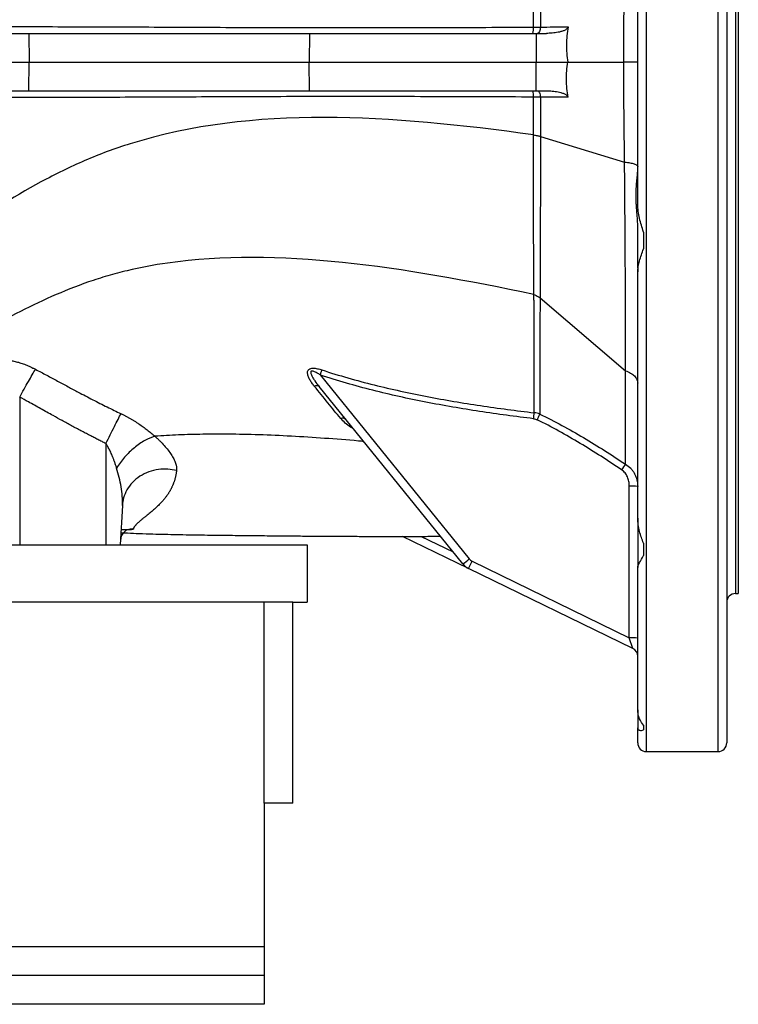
# Model space of a CAD drawing. Header units: millimetres. Extents: x 1823 to 3844, y 764 to 5009.
# Tile 8 of 14: x 3344 to 3844, y 764 to 1449. Entities that reach past the tile are written whole.
import ezdxf

# ---------------------------------------------------------------- set-up
doc = ezdxf.new("R2010")
doc.units = ezdxf.units.MM
doc.header["$LTSCALE"] = 2

msp = doc.modelspace()

# ---------------------------------------------------------------- linework, layer by layer
at = {"color": 8, "linetype": 'Continuous', "lineweight": 25}
for p, q in [((3780.49, 1899.91), (3780.49, 939.91)), ((3830.49, 939.91), (3830.49, 1899.91)), ((3842.49, 1789.91), (3842.49, 1049.91)), ((3623.82, 1089.73), (3646.03, 1078.9))]:
    msp.add_line(p, q, dxfattribs=at)
at = {"color": 7, "linetype": 'Continuous', "lineweight": 25}
for p, q in [((3836.49, 1893.91), (3836.49, 945.91)), ((3844.49, 1789.91), (3844.49, 1049.91)), ((3774.49, 1320.9), (3774.49, 1518.93)), ((3207.1, 1439.91), (3350.84, 1439.91)), ((3350.84, 1439.91), (3351.05, 1419.91)), ((3350.84, 1439.91), (3546.11, 1439.91)), ((3546.11, 1439.91), (3545.81, 1419.91)), ((3703.9, 1439.91), (3703.79, 1419.91)), ((3703.9, 1439.91), (3710.94, 1439.91)), ((3207.56, 1419.91), (3351.05, 1419.91)), ((3350.84, 1399.91), (3351.05, 1419.91)), ((3351.05, 1419.91), (3545.81, 1419.91)), ((3546.11, 1399.91), (3545.81, 1419.91)), ((3703.79, 1419.91), (3725.84, 1419.91)), ((3703.9, 1399.91), (3703.79, 1419.91)), ((3725.84, 1419.91), (3764.81, 1419.91)), ((3725.84, 1419.91), (3725.84, 1419.91)), ((3207.1, 1399.91), (3350.84, 1399.91)), ((3350.84, 1399.91), (3546.11, 1399.91)), ((3703.9, 1399.91), (3710.94, 1399.91)), ((3706.77, 1368.18), (3765.36, 1350.31)), ((3706.77, 1368.18), (3706.77, 1368.18)), ((3774.49, 1276.76), (3774.49, 1306.12)), ((3778.49, 1301.61), (3778.49, 1289.95)), ((3774.49, 1276.76), (3774.49, 1273.89)), ((3774.49, 1102.39), (3774.49, 1273.89)), ((3706.58, 1255.84), (3766.09, 1204.98)), ((3553.64, 1202.07), (3657.34, 1074)), ((3652.82, 1070.51), (3552.84, 1193.97)), ((3344.49, 1186.7), (3344.49, 1083.91)), ((3404.49, 1154.36), (3404.49, 1083.91)), ((3768.63, 1019.1), (3768.63, 1124.73)), ((3415.93, 1111.24), (3414.49, 1083.91)), ((3774.49, 1102.39), (3774.49, 1067.98)), ((1824.49, 1083.91), (3544.49, 1083.91)), ((3544.49, 1083.91), (3544.49, 1043.91)), ((3656.88, 1067.27), (3610.89, 1089.7)), ((3778.49, 1085.04), (3778.49, 1076.5)), ((3656.88, 1067.27), (3659.38, 1072.38)), ((3659.38, 1072.38), (3768.63, 1019.1)), ((3771.12, 1011.56), (3656.88, 1067.27)), ((3774.49, 968.96), (3774.49, 1067.98)), ((3842.49, 1049.91), (3844.49, 1049.91)), ((3514.49, 1043.91), (1854.49, 1043.91)), ((3534.49, 1043.91), (3514.49, 1043.91)), ((3514.49, 903.91), (3514.49, 1043.91)), ((3534.49, 903.91), (3534.49, 1043.91)), ((3534.49, 1043.91), (3544.49, 1043.91)), ((3771.12, 1011.56), (3768.63, 1019.1)), ((3774.49, 968.96), (3774.49, 956.37)), ((3774.49, 945.91), (3774.49, 956.37)), ((3778.49, 958.2), (3778.49, 955.07)), ((3780.49, 939.91), (3830.49, 939.91)), ((3534.49, 903.91), (3514.49, 903.91)), ((3514.49, 903.91), (3514.49, 803.91)), ((3514.49, 803.91), (1854.49, 803.91)), ((3514.49, 803.91), (3514.49, 783.91)), ((3514.49, 783.91), (1854.49, 783.91)), ((3514.49, 783.91), (3514.49, 763.91)), ((3514.49, 763.91), (1854.49, 763.91))]:
    msp.add_line(p, q, dxfattribs=at)
at = {"color": 7, "linetype": 'Continuous', "lineweight": 25, "flags": 128}
for points in [[(3706.76, 1444.32), (3706.68, 1443.43), (3706.54, 1442.59), (3706.34, 1441.83), (3706.08, 1441.17), (3705.78, 1440.63), (3705.45, 1440.24), (3705.09, 1439.99), (3704.72, 1439.91)], [(3774.49, 1419.91), (3774.32, 1419.91), (3773.82, 1419.91), (3772.99, 1419.91), (3771.86, 1419.91), (3770.44, 1419.91), (3768.77, 1419.91), (3766.88, 1419.91), (3764.81, 1419.91)], [(3704.72, 1399.91), (3705.09, 1399.83), (3705.45, 1399.59), (3705.78, 1399.19), (3706.08, 1398.65), (3706.34, 1397.99), (3706.54, 1397.23), (3706.68, 1396.39), (3706.76, 1395.5)], [(3553.64, 1202.07), (3553.8, 1202.55), (3553.96, 1203.03), (3554.11, 1203.5), (3554.26, 1203.96), (3554.41, 1204.4), (3554.55, 1204.83), (3554.68, 1205.23), (3554.8, 1205.6)], [(3706.39, 1174.82), (3706.21, 1174.45), (3706, 1174.03), (3705.78, 1173.57), (3705.54, 1173.08), (3705.29, 1172.56), (3705.03, 1172.02), (3704.76, 1171.47), (3704.49, 1170.91)]]:
    msp.add_lwpolyline(points, dxfattribs=at)
at = {"color": 7, "linetype": 'Continuous', "lineweight": 25}
for centre, radius, start, end in [((3692.56, 1443.28), 9.54, 339.36368, 5.82292), ((3692.56, 1396.55), 9.54, 354.17707, 20.63636), ((3550.94, 1191.58), 3.05, 51.60303, 118.93603), ((3460.71, 1200.61), 243.11, 353.152, 354.13498), ((3569.04, 1168.57), 3.42, 45.90549, 110.30515), ((4174.19, 860.74), 494.59, 145.62532, 146.1768), ((3770.07, 1093.62), 31.15, 81.83738, 92.65), ((3616.28, 1122.51), 63.56, 305.09218, 310.24754), ((3662.14, 1078.06), 12, 219, 244), ((3662.01, 1077.78), 6, 219, 244), ((3842.49, 1043.91), 6, 90, 180), ((3770.07, 987.98), 31.15, 81.83738, 92.65), ((3768.49, 1006.16), 6, 0, 64), ((3780.49, 945.91), 6, 180, 270), ((3830.49, 945.91), 6, 270, 0)]:
    msp.add_arc(centre, radius, start, end, dxfattribs=at)
for points in [[(3764.81, 1419.91), (3764.81, 1443.28), (3765.09, 1466.62), (3765.36, 1489.51)], [(3546.11, 1439.91), (3597.22, 1439.91), (3650.04, 1439.91), (3703.9, 1439.91)], [(3702.05, 1444.24), (3703.69, 1444.26), (3705.25, 1444.28), (3706.76, 1444.32)], [(3545.81, 1419.91), (3596.98, 1419.91), (3649.87, 1419.91), (3703.79, 1419.91)], [(3765.36, 1350.31), (3765.09, 1373.2), (3764.81, 1396.54), (3764.81, 1419.91)], [(3546.11, 1399.91), (3597.22, 1399.91), (3650.04, 1399.91), (3703.9, 1399.91)], [(3702.01, 1369.23), (3702.02, 1377.92), (3702.03, 1386.71), (3702.05, 1395.58)], [(3706.76, 1395.5), (3705.25, 1395.54), (3703.69, 1395.57), (3702.05, 1395.58)], [(3765.36, 1350.31), (3765.36, 1350.31), (3765.36, 1350.31), (3765.36, 1350.31)], [(3706.58, 1255.84), (3706.57, 1255.85), (3706.55, 1255.86), (3706.53, 1255.87)], [(3706.39, 1174.82), (3705.16, 1175.32), (3703.88, 1175.63), (3702.55, 1175.77)], [(3702.09, 1171.62), (3702.93, 1171.52), (3703.73, 1171.28), (3704.49, 1170.91)]]:
    msp.add_open_spline(points, degree=3, dxfattribs=at)
for points, knots in [([(3702.05, 1444.24), (3702.04, 1448.68), (3702.03, 1453.1), (3702.02, 1461.88), (3702.01, 1466.25), (3702.01, 1470.6)], [0, 0, 0, 0, 0.5, 0.5, 1, 1, 1, 1]), ([(3706.77, 1471.64), (3706.76, 1470.51), (3706.77, 1469.38), (3706.77, 1467.13), (3706.77, 1465.99), (3706.77, 1462.6), (3706.76, 1460.33), (3706.76, 1453.5), (3706.76, 1448.92), (3706.76, 1444.32)], [0, 0, 0, 0, 0.125, 0.125, 0.25, 0.25, 0.5, 0.5, 1, 1, 1, 1]), ([(3223.54, 1444.77), (3231.7, 1444.77), (3240.01, 1444.76), (3256.95, 1444.75), (3265.58, 1444.75), (3291.84, 1444.72), (3309.87, 1444.7), (3346.97, 1444.64), (3366.04, 1444.6), (3390.56, 1444.53), (3395.5, 1444.51), (3405.42, 1444.48), (3410.4, 1444.46), (3425.4, 1444.4), (3435.47, 1444.36), (3465.93, 1444.22), (3486.53, 1444.12), (3517.84, 1444), (3528.34, 1443.97), (3549.47, 1443.93), (3560.1, 1443.92), (3592.17, 1443.92), (3613.8, 1443.96), (3641.18, 1444.03), (3646.67, 1444.05), (3657.7, 1444.08), (3663.23, 1444.1), (3679.82, 1444.16), (3690.92, 1444.2), (3702.05, 1444.24)], [0, 0, 0, 0, 0.0625, 0.0625, 0.125, 0.125, 0.25, 0.25, 0.375, 0.375, 0.40625, 0.40625, 0.4375, 0.4375, 0.5, 0.5, 0.625, 0.625, 0.6875, 0.6875, 0.75, 0.75, 0.875, 0.875, 0.90625, 0.90625, 0.9375, 0.9375, 1, 1, 1, 1]), ([(3706.76, 1444.32), (3709.8, 1444.34), (3712.84, 1444.35), (3715.89, 1444.37), (3719.27, 1444.39), (3722.65, 1444.41), (3726.03, 1444.42)], [0, 0, 0, 0, 0.005, 0.005, 0.005, 0.01054971, 0.01054971, 0.01054971, 0.01054971]), ([(3726.03, 1444.42), (3725.97, 1444.07), (3725.8, 1443.76), (3725.37, 1443.22), (3725.11, 1442.98), (3724.56, 1442.57), (3724.26, 1442.39), (3723.65, 1442.07), (3723.34, 1441.92), (3722.39, 1441.52), (3721.74, 1441.31), (3720.43, 1440.94), (3719.77, 1440.78), (3717.76, 1440.38), (3716.4, 1440.2), (3713.67, 1439.97), (3712.31, 1439.91), (3710.94, 1439.91)], [0, 0, 0, 0, 0.0625, 0.0625, 0.125, 0.125, 0.1875, 0.1875, 0.25, 0.25, 0.375, 0.375, 0.5, 0.5, 0.75, 0.75, 1, 1, 1, 1]), ([(3726.03, 1444.42), (3725.7, 1442.39), (3725.44, 1440.34), (3725.07, 1436.24), (3724.97, 1434.19), (3724.9, 1428.06), (3725.19, 1423.98), (3725.84, 1419.91)], [0, 0, 0, 0, 0.25, 0.25, 0.5, 0.5, 1, 1, 1, 1]), ([(3726.03, 1395.4), (3725.7, 1397.44), (3725.44, 1399.49), (3725.07, 1403.58), (3724.97, 1405.63), (3724.9, 1411.76), (3725.19, 1415.84), (3725.84, 1419.91)], [0, 0, 0, 0, 0.25, 0.25, 0.5, 0.5, 1, 1, 1, 1]), ([(3710.94, 1399.91), (3712.31, 1399.91), (3713.67, 1399.86), (3716.39, 1399.62), (3717.74, 1399.44), (3719.74, 1399.05), (3720.41, 1398.89), (3721.74, 1398.52), (3722.39, 1398.3), (3723.66, 1397.77), (3724.28, 1397.46), (3725.11, 1396.84), (3725.37, 1396.61), (3725.7, 1396.2), (3725.79, 1396.05), (3725.94, 1395.74), (3726, 1395.57), (3726.03, 1395.4)], [0, 0, 0, 0, 0.25, 0.25, 0.5, 0.5, 0.625, 0.625, 0.75, 0.75, 0.875, 0.875, 0.9375, 0.9375, 0.96875, 0.96875, 1, 1, 1, 1]), ([(3702.05, 1395.58), (3690.91, 1395.62), (3679.8, 1395.66), (3657.65, 1395.74), (3646.6, 1395.78), (3613.65, 1395.87), (3591.9, 1395.91), (3559.59, 1395.9), (3548.87, 1395.89), (3527.53, 1395.85), (3516.92, 1395.82), (3501.08, 1395.76), (3495.81, 1395.74), (3485.33, 1395.69), (3480.12, 1395.67), (3464.57, 1395.6), (3454.31, 1395.55), (3423.91, 1395.41), (3404.1, 1395.33), (3365.43, 1395.22), (3346.56, 1395.18), (3309.74, 1395.12), (3291.79, 1395.1), (3269.92, 1395.08), (3265.58, 1395.08), (3256.96, 1395.07), (3252.69, 1395.07), (3240, 1395.06), (3231.69, 1395.05), (3223.54, 1395.05)], [0, 0, 0, 0, 0.0625, 0.0625, 0.125, 0.125, 0.25, 0.25, 0.3125, 0.3125, 0.375, 0.375, 0.40625, 0.40625, 0.4375, 0.4375, 0.5, 0.5, 0.625, 0.625, 0.75, 0.75, 0.875, 0.875, 0.90625, 0.90625, 0.9375, 0.9375, 1, 1, 1, 1]), ([(3706.76, 1395.5), (3706.76, 1390.91), (3706.76, 1386.33), (3706.77, 1379.5), (3706.77, 1377.23), (3706.77, 1373.83), (3706.77, 1372.7), (3706.77, 1370.44), (3706.76, 1369.31), (3706.77, 1368.18)], [0, 0, 0, 0, 0.5, 0.5, 0.75, 0.75, 0.875, 0.875, 1, 1, 1, 1]), ([(3726.03, 1395.4), (3722.98, 1395.42), (3719.93, 1395.43), (3716.89, 1395.45), (3713.51, 1395.47), (3710.13, 1395.48), (3706.76, 1395.5)], [0, 0, 0, 0, 0.005, 0.005, 0.005, 0.01054925, 0.01054925, 0.01054925, 0.01054925]), ([(3702.01, 1369.23), (3652.28, 1376.16), (3603.48, 1381.31), (3509.39, 1381.44), (3464.09, 1376.43), (3410.66, 1359.67), (3400.14, 1355.8), (3379.44, 1346.89), (3369.26, 1341.87), (3339.24, 1325.6), (3319.9, 1313.17), (3263.87, 1275.46), (3229.14, 1249.75), (3196.88, 1235.04)], [0, 0, 0, 0, 0.25, 0.25, 0.5, 0.5, 0.5625, 0.5625, 0.625, 0.625, 0.75, 0.75, 1, 1, 1, 1]), ([(3702.3, 1258.09), (3702.24, 1266.79), (3702.19, 1275.66), (3702.1, 1293.71), (3702.07, 1302.87), (3702.02, 1321.46), (3702, 1330.89), (3701.99, 1345.17), (3701.99, 1349.95), (3702, 1357.15), (3702, 1359.56), (3702, 1363.18), (3702, 1364.39), (3702, 1366.8), (3702.01, 1368.01), (3702.01, 1369.23)], [0, 0, 0, 0, 0.25, 0.25, 0.5, 0.5, 0.75, 0.75, 0.875, 0.875, 0.9375, 0.9375, 0.96875, 0.96875, 1, 1, 1, 1]), ([(3702.01, 1369.23), (3702.84, 1369.11), (3703.66, 1368.96), (3705.24, 1368.61), (3706.02, 1368.41), (3706.77, 1368.18)], [0, 0, 0, 0, 0.5, 0.5, 1, 1, 1, 1]), ([(3706.77, 1368.18), (3706.77, 1365.73), (3706.77, 1363.28), (3706.78, 1358.39), (3706.78, 1355.95), (3706.78, 1348.65), (3706.77, 1343.81), (3706.76, 1329.35), (3706.75, 1319.81), (3706.72, 1301.01), (3706.69, 1291.76), (3706.65, 1278.1), (3706.64, 1273.58), (3706.61, 1266.88), (3706.61, 1264.66), (3706.59, 1261.34), (3706.59, 1260.24), (3706.58, 1258.03), (3706.57, 1256.94), (3706.58, 1255.84)], [0, 0, 0, 0, 0.0625, 0.0625, 0.125, 0.125, 0.25, 0.25, 0.5, 0.5, 0.75, 0.75, 0.875, 0.875, 0.9375, 0.9375, 0.96875, 0.96875, 1, 1, 1, 1]), ([(3765.36, 1350.31), (3766.73, 1350.18), (3767.98, 1350.01), (3769.67, 1349.7), (3770.2, 1349.59), (3771.17, 1349.35), (3771.61, 1349.23), (3772.42, 1348.97), (3772.78, 1348.83), (3773.4, 1348.54), (3773.91, 1348.25), (3774.23, 1347.95), (3774.39, 1347.72), (3774.43, 1347.64), (3774.47, 1347.53), (3774.48, 1347.49), (3774.49, 1347.41), (3774.49, 1347.37), (3774.49, 1347.33)], [0, 0, 0, 0, 0.25, 0.25, 0.375, 0.375, 0.5, 0.5, 0.625, 0.625, 0.75, 0.875, 0.875, 0.9375, 0.9375, 0.96875, 0.96875, 1, 1, 1, 1]), ([(3766.11, 1204.97), (3766.11, 1210.29), (3766.1, 1215.74), (3766.08, 1226.81), (3766.07, 1232.45), (3766.03, 1243.93), (3766.01, 1249.77), (3765.97, 1261.65), (3765.94, 1267.69), (3765.88, 1279.91), (3765.85, 1286.09), (3765.79, 1295.48), (3765.77, 1298.63), (3765.73, 1304.96), (3765.71, 1308.15), (3765.6, 1324.13), (3765.49, 1337.12), (3765.36, 1350.31)], [0, 0, 0, 0, 0.125, 0.125, 0.25, 0.25, 0.375, 0.375, 0.5, 0.5, 0.625, 0.625, 0.6875, 0.6875, 0.75, 0.75, 1, 1, 1, 1]), ([(3774.49, 1306.12), (3774.49, 1307.83), (3774.41, 1309.56), (3774.16, 1313.03), (3774.01, 1314.77), (3773.79, 1317.41), (3773.72, 1318.29), (3773.59, 1320.05), (3773.53, 1320.92), (3773.39, 1323.53), (3773.34, 1325.24), (3773.34, 1327.77), (3773.35, 1328.61), (3773.4, 1330.27), (3773.44, 1331.1), (3773.58, 1333.54), (3773.72, 1335.11), (3774.01, 1338.12), (3774.16, 1339.57), (3774.34, 1341.66), (3774.4, 1342.34), (3774.47, 1343.66), (3774.49, 1344.3), (3774.49, 1344.92)], [0, 0, 0, 0, 0.125, 0.125, 0.25, 0.25, 0.3125, 0.3125, 0.375, 0.375, 0.5, 0.5, 0.5625, 0.5625, 0.625, 0.625, 0.75, 0.75, 0.875, 0.875, 0.9375, 0.9375, 1, 1, 1, 1]), ([(3778.49, 1301.61), (3777.47, 1304.76), (3776.53, 1307.94), (3775.42, 1312.79), (3775.1, 1314.43), (3774.64, 1317.67), (3774.49, 1319.29), (3774.49, 1320.9)], [0, 0, 0, 0, 0.5, 0.5, 0.75, 0.75, 1, 1, 1, 1]), ([(3774.49, 1273.89), (3774.49, 1275.06), (3774.64, 1276.28), (3774.98, 1278.19), (3775.12, 1278.84), (3775.43, 1280.16), (3775.6, 1280.83), (3776.53, 1284.19), (3777.47, 1287), (3778.49, 1289.95)], [0, 0, 0, 0, 0.25, 0.25, 0.375, 0.375, 0.5, 0.5, 1, 1, 1, 1]), ([(3702.3, 1258.09), (3656.7, 1267.71), (3612.01, 1275.94), (3526.36, 1284.84), (3485.41, 1285.5), (3437.79, 1278.62), (3423.77, 1275.98), (3410.18, 1272.39), (3401.22, 1269.77), (3396.8, 1268.35), (3383.66, 1263.79), (3375.1, 1260.35), (3358.32, 1252.93), (3350.1, 1248.95), (3309.78, 1228.37), (3279.94, 1209.66), (3251.2, 1196.96)], [0, 0, 0, 0, 0.25, 0.25, 0.5, 0.5, 0.5625, 0.59375, 0.59375, 0.625, 0.625, 0.6875, 0.6875, 0.75, 0.75, 1, 1, 1, 1]), ([(3702.31, 1258.09), (3702.69, 1257.96), (3703.06, 1257.81), (3703.78, 1257.46), (3704.12, 1257.26), (3704.8, 1256.84), (3705.14, 1256.63), (3705.83, 1256.23), (3706.18, 1256.04), (3706.53, 1255.87)], [0, 0, 0, 0, 0.25, 0.25, 0.5, 0.5, 0.75, 0.75, 1, 1, 1, 1]), ([(3702.55, 1175.77), (3702.54, 1181.66), (3702.52, 1187.81), (3702.48, 1200.62), (3702.46, 1207.28), (3702.42, 1221.1), (3702.4, 1228.22), (3702.37, 1239.19), (3702.37, 1242.9), (3702.35, 1248.54), (3702.35, 1250.43), (3702.35, 1253.28), (3702.34, 1254.24), (3702.34, 1256.16), (3702.34, 1257.12), (3702.32, 1258.08)], [0, 0, 0, 0, 0.25, 0.25, 0.5, 0.5, 0.75, 0.75, 0.875, 0.875, 0.9375, 0.9375, 0.96875, 0.96875, 1, 1, 1, 1]), ([(3706.53, 1255.87), (3706.52, 1248.27), (3706.51, 1240.87), (3706.5, 1230.06), (3706.49, 1226.51), (3706.48, 1219.5), (3706.47, 1216.05), (3706.44, 1199.05), (3706.41, 1186.43), (3706.39, 1174.82)], [0, 0, 0, 0, 0.25, 0.25, 0.375, 0.375, 0.5, 0.5, 1, 1, 1, 1]), ([(3308.82, 1194.23), (3308.81, 1194.43), (3308.77, 1194.81), (3308.74, 1195.38), (3308.73, 1195.95), (3308.74, 1196.51), (3308.77, 1197.06), (3308.82, 1197.61), (3308.89, 1198.15), (3308.98, 1198.69), (3309.09, 1199.22), (3309.22, 1199.74), (3309.37, 1200.26), (3309.55, 1200.77), (3309.74, 1201.28), (3309.95, 1201.77), (3310.18, 1202.27), (3310.43, 1202.75), (3310.7, 1203.23), (3311.51, 1204.54), (3313.15, 1206.55), (3316.2, 1208.96), (3319.76, 1210.76), (3323.65, 1211.99), (3327.78, 1212.68), (3332.32, 1212.84), (3336.09, 1212.5), (3338.81, 1212.05), (3340.43, 1211.72), (3342.05, 1211.34), (3343.69, 1210.89), (3345.34, 1210.38), (3347, 1209.81), (3348.67, 1209.18), (3350.35, 1208.49), (3352.05, 1207.74), (3353.75, 1206.93), (3354.88, 1206.35), (3355.45, 1206.05)], [0, 0, 0, 0, 0.013469, 0.026849, 0.040146, 0.053365, 0.066513, 0.079593, 0.092612, 0.105575, 0.118487, 0.131354, 0.144182, 0.156975, 0.169739, 0.18248, 0.195203, 0.207913, 0.220616, 0.233316, 0.313597, 0.392016, 0.470008, 0.535846, 0.6017, 0.670551, 0.740551, 0.763177, 0.785846, 0.808609, 0.831516, 0.854617, 0.877961, 0.901598, 0.925574, 0.949937, 0.974732, 1, 1, 1, 1]), ([(3549.47, 1194.25), (3548.86, 1194.99), (3548.29, 1195.75), (3547.22, 1197.28), (3546.73, 1198.06), (3546.08, 1199.25), (3545.87, 1199.65), (3545.5, 1200.47), (3545.34, 1200.88), (3545.06, 1201.71), (3544.94, 1202.12), (3544.79, 1202.95), (3544.75, 1203.38), (3544.78, 1204.19), (3544.86, 1204.59), (3545.09, 1205.15), (3545.19, 1205.33), (3545.44, 1205.66), (3545.59, 1205.82), (3545.92, 1206.1), (3546.11, 1206.22), (3546.52, 1206.42), (3546.74, 1206.51), (3547.44, 1206.71), (3547.95, 1206.77), (3548.99, 1206.81), (3549.52, 1206.78), (3550.6, 1206.66), (3551.13, 1206.57), (3552.71, 1206.24), (3553.76, 1205.95), (3554.8, 1205.6)], [0, 0, 0, 0, 0.125, 0.125, 0.25, 0.25, 0.3125, 0.3125, 0.375, 0.375, 0.4375, 0.4375, 0.5, 0.5, 0.5625, 0.5625, 0.59375, 0.59375, 0.625, 0.625, 0.65625, 0.65625, 0.6875, 0.6875, 0.75, 0.75, 0.8125, 0.8125, 0.875, 0.875, 1, 1, 1, 1]), ([(3344.49, 1186.7), (3345.5, 1188.52), (3346.53, 1190.38), (3348.56, 1194.02), (3349.57, 1195.81), (3351.48, 1199.19), (3352.39, 1200.78), (3354.05, 1203.66), (3354.8, 1204.95), (3355.45, 1206.05)], [0, 0, 0, 0, 0.25, 0.25, 0.5, 0.5, 0.75, 0.75, 1, 1, 1, 1]), ([(3355.45, 1206.05), (3356.77, 1205.36), (3359.38, 1203.99), (3363.25, 1201.92), (3367.07, 1199.88), (3370.82, 1197.87), (3374.51, 1195.89), (3378.13, 1193.95), (3381.7, 1192.04), (3385.75, 1189.89), (3390.29, 1187.49), (3395.33, 1184.87), (3400.32, 1182.32), (3405.26, 1179.84), (3410.14, 1177.44), (3413.38, 1175.89), (3414.99, 1175.12)], [0, 0, 0, 0, 0.066385, 0.131832, 0.196305, 0.259769, 0.322186, 0.383523, 0.443745, 0.502822, 0.588643, 0.673346, 0.756877, 0.839189, 0.920242, 1, 1, 1, 1]), ([(3553.64, 1202.07), (3552.91, 1202.54), (3552.18, 1203), (3551.05, 1203.64), (3550.66, 1203.84), (3549.89, 1204.22), (3549.49, 1204.39), (3548.88, 1204.6), (3548.68, 1204.66), (3548.27, 1204.75), (3548.07, 1204.78), (3547.67, 1204.77), (3547.48, 1204.73), (3547.17, 1204.55), (3547.06, 1204.41), (3546.95, 1204.09), (3546.94, 1203.91), (3546.96, 1203.55), (3546.99, 1203.37), (3547.12, 1202.82), (3547.26, 1202.45), (3547.72, 1201.37), (3548.11, 1200.67), (3548.94, 1199.28), (3549.39, 1198.6), (3550.79, 1196.58), (3551.79, 1195.26), (3552.84, 1193.97)], [0, 0, 0, 0, 0.125, 0.125, 0.1875, 0.1875, 0.25, 0.25, 0.28125, 0.28125, 0.3125, 0.3125, 0.34375, 0.34375, 0.375, 0.375, 0.40625, 0.40625, 0.4375, 0.4375, 0.5, 0.5, 0.625, 0.625, 0.75, 0.75, 1, 1, 1, 1]), ([(3702.09, 1171.62), (3689.51, 1173.13), (3676.97, 1174.81), (3651.98, 1178.62), (3639.53, 1180.75), (3614.74, 1185.6), (3602.4, 1188.32), (3577.89, 1194.54), (3565.71, 1198.05), (3553.64, 1202.07)], [0, 0, 0, 0, 0.25, 0.25, 0.5, 0.5, 0.75, 0.75, 1, 1, 1, 1]), ([(3554.8, 1205.6), (3560.79, 1203.64), (3566.81, 1201.79), (3578.91, 1198.33), (3584.99, 1196.71), (3603.3, 1192.13), (3615.61, 1189.46), (3640.32, 1184.7), (3652.72, 1182.61), (3677.59, 1178.88), (3690.06, 1177.24), (3702.55, 1175.77)], [0, 0, 0, 0, 0.125, 0.125, 0.25, 0.25, 0.5, 0.5, 0.75, 0.75, 1, 1, 1, 1]), ([(3765.98, 1139.99), (3765.98, 1144.65), (3765.98, 1149.51), (3765.99, 1159.63), (3766, 1164.89), (3766.02, 1175.76), (3766.03, 1181.36), (3766.05, 1190.03), (3766.06, 1192.96), (3766.07, 1197.42), (3766.08, 1199.66), (3766.09, 1202.31), (3766.09, 1203.45), (3766.09, 1204.22), (3766.09, 1204.6), (3766.09, 1204.98)], [0, 0, 0, 0, 0.25, 0.25, 0.5, 0.5, 0.75, 0.75, 0.875, 0.875, 0.9375, 0.96875, 0.984375, 0.984375, 1, 1, 1, 1]), ([(3766.09, 1204.98), (3766.1, 1204.98), (3766.1, 1204.97), (3766.1, 1204.97), (3766.11, 1204.97), (3766.11, 1204.97), (3766.11, 1204.97)], [0, 0, 0, 0, 0.00000670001, 0.00000670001, 0.00000670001, 0.00001044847, 0.00001044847, 0.00001044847, 0.00001044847]), ([(3766.11, 1204.97), (3767.38, 1204.55), (3768.53, 1204.03), (3770.09, 1203.12), (3770.58, 1202.79), (3771.47, 1202.11), (3771.87, 1201.75), (3772.6, 1201), (3772.93, 1200.61), (3773.5, 1199.79), (3773.73, 1199.38), (3774.11, 1198.54), (3774.25, 1198.11), (3774.4, 1197.46), (3774.43, 1197.24), (3774.48, 1196.8), (3774.49, 1196.59), (3774.49, 1196.37)], [0, 0, 0, 0, 0.25, 0.25, 0.375, 0.375, 0.5, 0.5, 0.625, 0.625, 0.75, 0.75, 0.875, 0.875, 0.9375, 0.9375, 1, 1, 1, 1]), ([(3567.85, 1171.78), (3564.92, 1175.35), (3561.92, 1179.02), (3555.79, 1186.52), (3552.66, 1190.35), (3549.47, 1194.25)], [0, 0, 0, 0, 0.5, 0.5, 1, 1, 1, 1]), ([(3404.49, 1154.36), (3403.58, 1154.81), (3401.73, 1155.72), (3398.93, 1157.13), (3396.05, 1158.59), (3393.11, 1160.1), (3390.09, 1161.67), (3387, 1163.29), (3383.85, 1164.97), (3380.62, 1166.71), (3377.32, 1168.49), (3373.02, 1170.84), (3366.95, 1174.2), (3359.15, 1178.55), (3351.41, 1182.88), (3346.52, 1185.58), (3344.49, 1186.7)], [0, 0, 0, 0, 0.04472, 0.090728, 0.138024, 0.18661, 0.236488, 0.287658, 0.340121, 0.393878, 0.448931, 0.505279, 0.609586, 0.754173, 0.898222, 1, 1, 1, 1]), ([(3404.49, 1154.36), (3405.47, 1156.35), (3406.47, 1158.38), (3408.45, 1162.35), (3409.43, 1164.3), (3411.27, 1167.95), (3412.14, 1169.65), (3413.71, 1172.68), (3414.4, 1174.01), (3414.99, 1175.12)], [0, 0, 0, 0, 0.25, 0.25, 0.5, 0.5, 0.75, 0.75, 1, 1, 1, 1]), ([(3414.99, 1175.12), (3415.28, 1174.99), (3415.85, 1174.71), (3416.7, 1174.29), (3417.55, 1173.86), (3418.39, 1173.42), (3419.23, 1172.98), (3420.07, 1172.52), (3420.9, 1172.06), (3421.73, 1171.58), (3422.55, 1171.1), (3423.37, 1170.61), (3424.18, 1170.11), (3425, 1169.6), (3425.8, 1169.09), (3426.61, 1168.57), (3427.65, 1167.87), (3428.93, 1167), (3430.43, 1165.94), (3431.88, 1164.87), (3433.3, 1163.79), (3434.68, 1162.7), (3436.02, 1161.6), (3437.32, 1160.49), (3438.16, 1159.74), (3438.58, 1159.37)], [0, 0, 0, 0, 0.031832, 0.063693, 0.095595, 0.127549, 0.159566, 0.191659, 0.223837, 0.256114, 0.288498, 0.321, 0.353632, 0.386402, 0.419321, 0.452398, 0.485643, 0.550275, 0.614697, 0.678967, 0.743142, 0.807279, 0.871432, 0.935656, 1, 1, 1, 1]), ([(3706.39, 1174.82), (3711.59, 1172.35), (3716.71, 1169.72), (3726.83, 1164.23), (3731.83, 1161.38), (3741.73, 1155.5), (3746.63, 1152.48), (3756.36, 1146.32), (3761.18, 1143.18), (3765.98, 1139.99)], [0, 0, 0, 0, 0.25, 0.25, 0.5, 0.5, 0.75, 0.75, 1, 1, 1, 1]), ([(3763.31, 1136.05), (3758.57, 1139.23), (3753.81, 1142.36), (3744.2, 1148.51), (3739.36, 1151.53), (3729.59, 1157.4), (3724.66, 1160.26), (3714.68, 1165.77), (3709.62, 1168.42), (3704.49, 1170.91)], [0, 0, 0, 0, 0.25, 0.25, 0.5, 0.5, 0.75, 0.75, 1, 1, 1, 1]), ([(3438.59, 1159.37), (3436.35, 1158.77), (3433.96, 1157.77), (3429.1, 1155.07), (3426.63, 1153.37), (3421.88, 1149.42), (3419.59, 1147.19), (3415.41, 1142.4), (3413.52, 1139.86), (3411.93, 1137.28)], [0, 0, 0, 0, 0.25, 0.25, 0.5, 0.5, 0.75, 0.75, 1, 1, 1, 1]), ([(3583.8, 1155.74), (3582.6, 1155.86), (3573.47, 1156.73), (3556.66, 1158), (3533.55, 1159.5), (3511.1, 1160.48), (3490.52, 1160.92), (3471.81, 1160.85), (3454.77, 1160.4), (3443.99, 1159.71), (3438.58, 1159.37)], [0, 0, 0, 0, 0.023187, 0.177315, 0.329333, 0.479593, 0.6286, 0.752149, 0.875765, 1, 1, 1, 1]), ([(3438.59, 1159.37), (3439.19, 1158.84), (3439.78, 1158.3), (3440.92, 1157.23), (3441.48, 1156.69), (3443.1, 1155.08), (3444.13, 1154), (3446.99, 1150.81), (3448.61, 1148.72), (3450.26, 1146.16), (3450.58, 1145.65), (3451.16, 1144.63), (3451.43, 1144.13), (3452.17, 1142.65), (3452.58, 1141.69), (3453.52, 1138.9), (3453.78, 1137.16), (3453.6, 1135.53)], [0, 0, 0, 0, 0.0625, 0.0625, 0.125, 0.125, 0.25, 0.25, 0.5, 0.5, 0.5625, 0.5625, 0.625, 0.625, 0.75, 0.75, 1, 1, 1, 1]), ([(3411.93, 1137.28), (3411.81, 1137.68), (3411.57, 1138.46), (3411.19, 1139.6), (3410.82, 1140.68), (3410.46, 1141.71), (3410.1, 1142.68), (3409.75, 1143.6), (3409.42, 1144.45), (3409.1, 1145.26), (3408.79, 1146), (3408.36, 1146.99), (3407.82, 1148.21), (3407.14, 1149.63), (3406.46, 1150.96), (3405.8, 1152.19), (3405.15, 1153.31), (3404.71, 1154.02), (3404.49, 1154.36)], [0, 0, 0, 0, 0.068212, 0.13332, 0.195321, 0.25421, 0.30998, 0.362629, 0.412151, 0.458544, 0.501804, 0.541929, 0.631102, 0.715122, 0.794001, 0.867757, 0.936413, 1, 1, 1, 1]), ([(3765.98, 1139.99), (3767.34, 1139.21), (3768.54, 1138.24), (3770.14, 1136.55), (3770.64, 1135.94), (3771.54, 1134.69), (3771.94, 1134.03), (3772.66, 1132.68), (3772.98, 1131.98), (3773.53, 1130.53), (3773.76, 1129.79), (3774.12, 1128.29), (3774.26, 1127.53), (3774.45, 1126), (3774.49, 1125.22), (3774.49, 1124.45)], [0, 0, 0, 0, 0.25, 0.25, 0.375, 0.375, 0.5, 0.5, 0.625, 0.625, 0.75, 0.75, 0.875, 0.875, 1, 1, 1, 1]), ([(3415.93, 1111.24), (3416.03, 1113.32), (3415.98, 1115.45), (3415.66, 1119.75), (3415.39, 1121.93), (3414.68, 1126.3), (3414.24, 1128.49), (3413.2, 1132.89), (3412.61, 1135.09), (3411.93, 1137.28)], [0, 0, 0, 0, 0.25, 0.25, 0.5, 0.5, 0.75, 0.75, 1, 1, 1, 1]), ([(3453.6, 1135.53), (3451.72, 1136), (3449.71, 1136.32), (3445.48, 1136.58), (3443.27, 1136.52), (3438.8, 1135.91), (3436.55, 1135.37), (3432.2, 1133.79), (3430.1, 1132.76), (3426.24, 1130.27), (3424.48, 1128.82), (3421.44, 1125.63), (3420.16, 1123.89), (3418.12, 1120.3), (3417.35, 1118.45), (3416.3, 1114.79), (3416.02, 1112.98), (3415.93, 1111.24)], [0, 0, 0, 0, 0.125, 0.125, 0.25, 0.25, 0.375, 0.375, 0.5, 0.5, 0.625, 0.625, 0.75, 0.75, 0.875, 0.875, 1, 1, 1, 1]), ([(3453.6, 1135.53), (3453.58, 1135.27), (3453.52, 1134.74), (3453.41, 1133.96), (3453.29, 1133.19), (3453.15, 1132.42), (3452.99, 1131.67), (3452.82, 1130.92), (3452.64, 1130.17), (3452.43, 1129.44), (3452.22, 1128.71), (3451.99, 1127.99), (3451.74, 1127.27), (3451.48, 1126.57), (3451.21, 1125.87), (3450.92, 1125.17), (3450.62, 1124.49), (3450.3, 1123.81), (3449.97, 1123.14), (3449.63, 1122.48), (3449.28, 1121.82), (3448.91, 1121.17), (3448.53, 1120.53), (3448.13, 1119.9), (3447.51, 1118.94), (3446.63, 1117.68), (3445.45, 1116.14), (3444.2, 1114.64), (3442.51, 1112.76), (3440.29, 1110.54), (3437.7, 1108.19), (3435.02, 1105.94), (3433.03, 1104.33), (3431.35, 1103), (3430.16, 1102.04), (3429, 1101.09), (3427.63, 1099.94), (3426.21, 1098.66), (3425.13, 1097.54), (3424.55, 1096.8), (3424.23, 1096.35), (3423.97, 1095.93), (3423.78, 1095.53), (3423.64, 1095.16), (3423.59, 1094.92), (3423.57, 1094.81)], [0, 0, 0, 0, 0.010206, 0.020471, 0.030796, 0.041182, 0.051631, 0.062143, 0.072721, 0.083365, 0.094076, 0.104856, 0.115705, 0.126625, 0.137617, 0.148681, 0.159818, 0.171029, 0.182315, 0.193675, 0.205112, 0.216625, 0.228215, 0.239882, 0.251628, 0.2819, 0.313056, 0.345104, 0.378044, 0.438428, 0.504387, 0.561573, 0.629978, 0.653154, 0.692345, 0.727205, 0.754381, 0.820148, 0.877531, 0.89915, 0.920279, 0.940924, 0.961089, 0.980779, 1, 1, 1, 1]), ([(3768.63, 1124.73), (3768.63, 1125.82), (3768.52, 1126.89), (3768.09, 1129.01), (3767.77, 1130.06), (3767.11, 1131.54), (3766.87, 1132.02), (3766.32, 1132.95), (3766.01, 1133.41), (3765, 1134.69), (3764.22, 1135.44), (3763.31, 1136.05)], [0, 0, 0, 0, 0.25, 0.25, 0.5, 0.5, 0.625, 0.625, 0.75, 0.75, 1, 1, 1, 1]), ([(3778.49, 1085.04), (3777.47, 1087.55), (3776.53, 1090.24), (3775.42, 1094.6), (3775.1, 1096.12), (3774.64, 1099.2), (3774.49, 1100.77), (3774.49, 1102.39)], [0, 0, 0, 0, 0.5, 0.5, 0.75, 0.75, 1, 1, 1, 1]), ([(3423.57, 1094.81), (3422.6, 1094.92), (3421.54, 1094.86), (3419.95, 1094.41), (3419.42, 1094.2), (3418.41, 1093.67), (3417.93, 1093.35), (3417.05, 1092.61), (3416.65, 1092.19), (3415.96, 1091.29), (3415.67, 1090.81), (3414.96, 1089.32), (3414.72, 1088.29), (3414.67, 1087.32)], [0, 0, 0, 0, 0.25, 0.25, 0.375, 0.375, 0.5, 0.5, 0.625, 0.625, 0.75, 0.75, 1, 1, 1, 1]), ([(3415.29, 1092.28), (3416.71, 1092.21), (3420.81, 1092.01), (3428.14, 1091.71), (3436.85, 1091.42), (3445.51, 1091.19), (3453.89, 1091), (3462.35, 1090.85), (3470.87, 1090.71), (3478.58, 1090.61), (3485.73, 1090.52), (3492.59, 1090.44), (3499.8, 1090.36), (3507.23, 1090.28), (3514.74, 1090.2), (3521.94, 1090.13), (3528.31, 1090.07), (3533.68, 1090.02), (3538.83, 1089.98), (3544.76, 1089.93), (3552.28, 1089.88), (3561.36, 1089.82), (3571.44, 1089.77), (3582.98, 1089.72), (3595.33, 1089.7), (3608.27, 1089.7), (3620.1, 1089.71), (3629.67, 1089.74), (3635.18, 1089.76), (3637.23, 1089.76)], [0, 0, 0, 0, 0.020572, 0.059563, 0.106114, 0.147026, 0.186297, 0.229581, 0.271738, 0.311551, 0.342745, 0.375946, 0.410671, 0.445656, 0.480838, 0.515522, 0.544586, 0.567025, 0.587311, 0.613957, 0.647415, 0.687669, 0.732586, 0.776017, 0.83224, 0.885012, 0.933858, 0.975507, 1, 1, 1, 1]), ([(3774.49, 1067.98), (3774.49, 1068.4), (3774.64, 1068.9), (3774.98, 1069.76), (3775.12, 1070.07), (3775.43, 1070.72), (3775.6, 1071.07), (3776.53, 1072.86), (3777.47, 1074.55), (3778.49, 1076.5)], [0, 0, 0, 0, 0.25, 0.25, 0.375, 0.375, 0.5, 0.5, 1, 1, 1, 1]), ([(3778.49, 958.2), (3777.47, 959.4), (3776.53, 960.89), (3775.42, 963.58), (3775.1, 964.56), (3774.64, 966.66), (3774.49, 967.77), (3774.49, 968.96)], [0, 0, 0, 0, 0.5, 0.5, 0.75, 0.75, 1, 1, 1, 1]), ([(3774.49, 956.37), (3774.49, 955.92), (3774.64, 955.57), (3774.98, 955.16), (3775.12, 955.04), (3775.43, 954.85), (3775.6, 954.78), (3776.53, 954.52), (3777.47, 954.64), (3778.49, 955.07)], [0, 0, 0, 0, 0.25, 0.25, 0.375, 0.375, 0.5, 0.5, 1, 1, 1, 1])]:
    msp.add_open_spline(points, degree=3, knots=knots, dxfattribs=at)
at = {"color": 8, "linetype": 'Continuous', "lineweight": 25}
for points, knots in [([(3576.55, 1164.69), (3575.9, 1165.05), (3573.84, 1166.22), (3570.83, 1168.58), (3568.85, 1170.71), (3567.85, 1171.78)], [0, 0, 0, 0, 0.185353, 0.588309, 1, 1, 1, 1]), ([(3423.57, 1094.81), (3423.49, 1094.7), (3423.31, 1094.48), (3422.2, 1094.28), (3420.5, 1094.18), (3418.18, 1094.19), (3416.31, 1094.25), (3415.15, 1094.33), (3415.04, 1094.33)], [0, 0, 0, 0, 0.19431, 0.38955, 0.586049, 0.783096, 0.979625, 1, 1, 1, 1])]:
    msp.add_open_spline(points, degree=3, knots=knots, dxfattribs=at)

doc.saveas('drawing.dxf')
